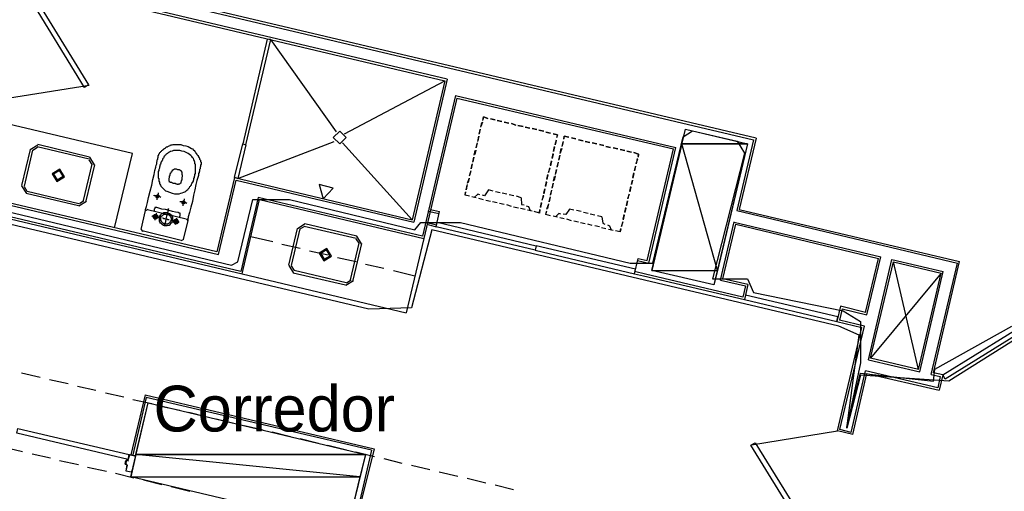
# Model space of a CAD drawing. Header units: feet. Extents: x -79 to 198, y -22 to 181.
# Tile 43 of 256: x 44 to 70, y 66 to 79. Entities that reach past the tile are written whole.
import ezdxf
from ezdxf.enums import TextEntityAlignment as Align

# ---------------------------------------------------------------- set-up
doc = ezdxf.new("R2010")
doc.units = ezdxf.units.FT
for name, color, linetype in [('A-AREA-COMUN', 252, 'CONTINUOUS'), ('A-AREA-UNIDAD', 30, 'CONTINUOUS'), ('A-LINEA', 7, 'CONTINUOUS'), ('A-LINEA-FINA', 9, 'CONTINUOUS'), ('A-MURO-CONCRETO', 8, 'CONTINUOUS'), ('A-NOMBRE-ESPACIO', 2, 'CONTINUOUS')]:
    doc.layers.add(name, color=color, linetype=linetype)

msp = doc.modelspace()

# ---------------------------------------------------------------- linework, layer by layer
at = {"layer": 'A-AREA-COMUN'}
msp.add_lwpolyline([(70.32, 70.6844), (68.08, 69.28), (65.76, 69.44), (65.408, 68.0533), (65.728, 70.4889), (65.2, 70.72), (54.528, 73.2444), (54, 71.2), (52.88, 71.1644), (33.92, 75.6444)], dxfattribs=at)
at = {"layer": 'A-AREA-UNIDAD'}
msp.add_lwpolyline([(34.72, 75.8044), (49.28, 72.32), (49.44, 72.4089), (49.84, 74.0444), (50.8, 74.0444), (54.08, 73.2444), (54.24, 73.44), (55.28, 73.44), (59.728, 72.3733), (60.32, 72.3733), (61.12, 75.68), (61.36, 75.84), (62.528, 75.5733), (62.72, 75.2533), (61.888, 71.9644), (62.8, 71.9644), (62.96, 71.6089), (65.312, 71.1289), (65.76, 70.8444), (65.76, 69.76), (65.408, 68.0889), (65.76, 69.4933), (67.68, 69.28), (67.712, 69.6), (69.728, 70.72)], dxfattribs=at)
at = {"layer": 'A-LINEA'}
for p, q in [((63.0267, 75.6444), (43.56, 80.2444)), ((43.6, 80.1778), (62.96, 75.6044)), ((54.9333, 77.1911), (44.0667, 79.7644)), ((44.1067, 79.6978), (54.8667, 77.1511)), ((52.0267, 75.8178), (50.3067, 78.2311)), ((50.2533, 78.1911), (50.2533, 78.1911)), ((54.9333, 77.1911), (54.0533, 73.4444)), ((43.4077, 76.6939), (45.5484, 77.0402)), ((52.24, 75.7644), (54.8667, 77.1511)), ((54.8667, 77.1511), (54.0133, 73.5111)), ((55.1467, 76.7644), (54.28, 73.0844)), ((55.1867, 76.6978), (54.32, 73.0178)), ((55.1467, 76.7644), (60.92, 75.4044)), ((55.1867, 76.6978), (60.8667, 75.3644)), ((55.8667, 76.1111), (55.88, 76.2044)), ((55.88, 76.2044), (56, 76.1644)), ((56.0667, 76.1511), (56.1867, 76.1244)), ((56.1867, 76.1244), (56.0667, 76.1511)), ((46.68, 75.2444), (43.2533, 76.0578)), ((55.8, 75.8844), (55.7733, 75.7644)), ((55.8533, 76.0711), (55.8133, 75.9511)), ((55.8133, 75.9378), (55.84, 76.0578)), ((56.24, 76.1111), (56.36, 76.0844)), ((56.36, 76.0844), (56.24, 76.1111)), ((56.4267, 76.0711), (56.5467, 76.0444)), ((56.5467, 76.0444), (56.4267, 76.0711)), ((56.6133, 76.0311), (56.7333, 75.9911)), ((56.7333, 75.9911), (56.6133, 76.0311)), ((56.7867, 75.9778), (56.92, 75.9511)), ((56.92, 75.9511), (56.7867, 75.9778)), ((56.9733, 75.9378), (57.0933, 75.9111)), ((57.0933, 75.9111), (56.9733, 75.9378)), ((57.16, 75.8978), (57.28, 75.8711)), ((57.28, 75.8711), (57.16, 75.8978)), ((49.52, 72.1511), (33.8267, 75.8711)), ((33.8667, 75.8044), (49.56, 72.0978)), ((55.7333, 75.5644), (55.76, 75.6978)), ((55.76, 75.6978), (55.7333, 75.5778)), ((55.7733, 75.7511), (55.8, 75.8711)), ((57.3333, 75.8578), (57.4667, 75.8311)), ((57.4667, 75.8311), (57.3333, 75.8578)), ((57.52, 75.8044), (57.64, 75.7778)), ((57.64, 75.7778), (57.52, 75.8044)), ((57.9867, 75.6178), (58, 75.6978)), ((58, 75.6978), (58.12, 75.6711)), ((58.1867, 75.6578), (58.3067, 75.6311)), ((58.3067, 75.6311), (58.1867, 75.6578)), ((63.0267, 75.6444), (62.5867, 73.7778)), ((44.205, 75.4666), (44.0045, 75.3428)), ((44.1897, 75.4018), (44.0694, 75.3275)), ((45.5467, 75.0978), (44.1867, 75.4178)), ((45.56, 75.1511), (44.2, 75.4844)), ((49.44, 74.5911), (51.9733, 75.5644)), ((54.0133, 73.5111), (52.1867, 75.5244)), ((55.72, 75.5244), (55.6933, 75.4044)), ((55.6933, 75.3911), (55.72, 75.5111)), ((57.72, 75.2978), (57.7467, 75.4311)), ((57.7467, 75.4178), (57.72, 75.2978)), ((57.76, 75.4844), (57.8, 75.6044)), ((57.7867, 75.5911), (57.76, 75.4711)), ((57.8933, 75.2444), (57.92, 75.3778)), ((57.9333, 75.3778), (57.8933, 75.2578)), ((57.9733, 75.5644), (57.9467, 75.4444)), ((57.9467, 75.4311), (57.9733, 75.5511)), ((58.3733, 75.6044), (58.4933, 75.5778)), ((58.4933, 75.5778), (58.3733, 75.6044)), ((58.5467, 75.5644), (58.6667, 75.5378)), ((58.6667, 75.5378), (58.5467, 75.5644)), ((58.7333, 75.5244), (58.8533, 75.4978)), ((58.8533, 75.4978), (58.7333, 75.5244)), ((58.92, 75.4844), (59.04, 75.4578)), ((59.04, 75.4578), (58.92, 75.4844)), ((59.0933, 75.4311), (59.2133, 75.4044)), ((59.2133, 75.4044), (59.0933, 75.4311)), ((59.28, 75.3911), (59.4, 75.3644)), ((59.4, 75.3644), (59.28, 75.3911)), ((60.1733, 72.4444), (60.8667, 75.3644)), ((60.2133, 72.3778), (60.92, 75.4044)), ((62.96, 75.6044), (62.52, 73.7511)), ((44, 75.3511), (43.7733, 74.4044)), ((44.0667, 75.3378), (43.84, 74.3911)), ((45.6889, 74.9461), (45.565, 75.1466)), ((46.2133, 73.2978), (46.68, 75.2444)), ((55.6, 75.0178), (55.6267, 75.1511)), ((55.6267, 75.1511), (55.6, 75.0311)), ((55.64, 75.2044), (55.6667, 75.3244)), ((55.68, 75.3378), (55.6533, 75.2178)), ((57.68, 75.1244), (57.7067, 75.2444)), ((57.7067, 75.2311), (57.68, 75.1111)), ((57.88, 75.2044), (57.8533, 75.0844)), ((57.8533, 75.0711), (57.88, 75.1911)), ((59.4667, 75.3511), (59.5867, 75.3244)), ((59.5867, 75.3244), (59.4667, 75.3511)), ((59.64, 75.3111), (59.76, 75.2844)), ((59.76, 75.2844), (59.64, 75.3111)), ((59.92, 75.0978), (59.88, 74.9778)), ((59.8933, 74.9778), (59.92, 75.1111)), ((45.4, 74.0178), (45.6267, 74.9644)), ((45.4667, 74.0044), (45.6933, 74.9511)), ((45.624, 74.9614), (45.5497, 75.0818)), ((55.5867, 74.9778), (55.56, 74.8444)), ((55.56, 74.8444), (55.5867, 74.9644)), ((57.6133, 74.8711), (57.5867, 74.7511)), ((57.5867, 74.7511), (57.6267, 74.8711)), ((57.64, 74.9378), (57.6667, 75.0578)), ((57.6667, 75.0444), (57.64, 74.9244)), ((57.84, 75.0178), (57.8133, 74.8978)), ((57.8133, 74.8844), (57.84, 75.0044)), ((59.84, 74.8044), (59.88, 74.9244)), ((59.8667, 74.9111), (59.84, 74.7911)), ((49.36, 74.6178), (48.8933, 72.6711)), ((49.36, 74.6178), (54.0133, 73.5111)), ((49.4133, 74.6444), (49.4133, 74.6444)), ((55.4667, 74.4711), (55.5067, 74.5911)), ((55.5067, 74.6044), (55.48, 74.4844)), ((55.5467, 74.7911), (55.52, 74.6711)), ((55.52, 74.6578), (55.5467, 74.7778)), ((57.5467, 74.5778), (57.5733, 74.6978)), ((57.5733, 74.6844), (57.5467, 74.5644)), ((57.72, 74.5244), (57.7467, 74.6444)), ((57.76, 74.6578), (57.7333, 74.5378)), ((57.7733, 74.6978), (57.8, 74.8311)), ((57.8, 74.8311), (57.7733, 74.7111)), ((59.8, 74.6178), (59.8267, 74.7378)), ((59.8267, 74.7244), (59.8, 74.6044)), ((43.7778, 74.3961), (43.9016, 74.1956)), ((43.8427, 74.3808), (43.917, 74.2605)), ((48.9333, 72.6044), (49.4, 74.5511)), ((49.4, 74.5511), (54.0533, 73.4444)), ((55.4533, 74.4311), (55.4267, 74.2978)), ((55.4267, 74.2978), (55.4533, 74.4178)), ((57.4933, 74.3244), (57.4667, 74.1911)), ((57.4667, 74.2044), (57.4933, 74.3244)), ((57.5067, 74.3911), (57.5333, 74.5111)), ((57.5333, 74.4978), (57.5067, 74.3778)), ((57.7067, 74.4711), (57.68, 74.3511)), ((57.68, 74.3378), (57.7067, 74.4578)), ((59.72, 74.2578), (59.7467, 74.3778)), ((59.7467, 74.3644), (59.72, 74.2444)), ((59.7867, 74.5511), (59.76, 74.4311)), ((59.76, 74.4311), (59.7867, 74.5511)), ((42.72, 74.0711), (48.9333, 72.6044)), ((48.8933, 72.6711), (42.7867, 74.1111)), ((43.8933, 74.2044), (45.2667, 73.8844)), ((43.92, 74.2578), (45.28, 73.9378)), ((49.9733, 74.0978), (49.52, 72.1511)), ((54.28, 73.0844), (49.9733, 74.0978)), ((55.4133, 74.2444), (55.4, 74.1778)), ((55.52, 74.1244), (55.4, 74.1511)), ((55.6933, 74.0844), (55.5733, 74.1111)), ((55.6933, 74.0844), (55.5733, 74.1111)), ((55.88, 74.0311), (55.76, 74.0711)), ((55.88, 74.0311), (55.76, 74.0711)), ((56.1333, 74.2578), (56.0133, 74.2978)), ((56.32, 74.2178), (56.2, 74.2444)), ((56.4933, 74.1778), (56.3733, 74.2044)), ((56.68, 74.1378), (56.56, 74.1644)), ((56.8667, 74.0844), (56.7467, 74.1244)), ((57.4533, 74.1378), (57.4133, 74.0178)), ((57.4267, 74.0311), (57.4533, 74.1511)), ((57.6267, 74.1111), (57.6, 73.9778)), ((57.6, 73.9778), (57.6267, 74.0978)), ((57.6667, 74.2844), (57.64, 74.1644)), ((57.64, 74.1511), (57.6667, 74.2711)), ((59.6667, 74.0711), (59.7067, 74.1911)), ((59.6933, 74.1778), (59.6667, 74.0578)), ((45.275, 73.8756), (45.4755, 73.9994)), ((45.2903, 73.9405), (45.4106, 74.0148)), ((49.56, 72.0978), (50.0133, 74.0444)), ((50.0133, 74.0444), (54.32, 73.0178)), ((56.0667, 73.9911), (55.9467, 74.0178)), ((56.0667, 73.9911), (55.9467, 74.0178)), ((56.24, 73.9511), (56.12, 73.9778)), ((56.24, 73.9511), (56.12, 73.9778)), ((56.4267, 73.9111), (56.3067, 73.9378)), ((56.4267, 73.9111), (56.3067, 73.9378)), ((56.6133, 73.8578), (56.4933, 73.8978)), ((56.6133, 73.8578), (56.4933, 73.8978)), ((56.8, 73.8178), (56.6667, 73.8444)), ((56.8, 73.8178), (56.6667, 73.8444)), ((57.3733, 73.8444), (57.4, 73.9644)), ((57.4, 73.9511), (57.3733, 73.8311)), ((57.5467, 73.7911), (57.5867, 73.9111)), ((57.5867, 73.9244), (57.56, 73.8044)), ((59.5867, 73.7111), (59.6133, 73.8311)), ((59.6133, 73.8178), (59.5867, 73.6978)), ((59.6533, 74.0044), (59.6267, 73.8711)), ((59.6267, 73.8844), (59.6533, 74.0044)), ((46.9067, 73.2578), (47.0267, 73.7511)), ((47.0841, 73.7765), (47.0279, 73.7419)), ((47.08, 73.7778), (48.0933, 73.5378)), ((54.4267, 73.7378), (54.72, 73.6711)), ((54.4933, 73.7778), (54.7333, 73.7244)), ((54.64, 73.3244), (54.7333, 73.7244)), ((56.9733, 73.7778), (56.8533, 73.8044)), ((56.9733, 73.7778), (56.8533, 73.8044)), ((57.16, 73.7378), (57.04, 73.7644)), ((57.16, 73.7378), (57.04, 73.7644)), ((57.3467, 73.6844), (57.2133, 73.7244)), ((57.3467, 73.7111), (57.36, 73.7778)), ((57.5333, 73.7378), (57.52, 73.6711)), ((57.64, 73.6178), (57.52, 73.6444)), ((57.8267, 73.5778), (57.7067, 73.6044)), ((57.8267, 73.5778), (57.7067, 73.6044)), ((58, 73.5378), (57.88, 73.5644)), ((58, 73.5378), (57.88, 73.5644)), ((58.2533, 73.7644), (58.1333, 73.7911)), ((58.44, 73.7244), (58.32, 73.7511)), ((58.6267, 73.6711), (58.5067, 73.6978)), ((58.8, 73.6311), (58.68, 73.6578)), ((58.9867, 73.5911), (58.8667, 73.6178)), ((59.5467, 73.5244), (59.5733, 73.6444)), ((59.5733, 73.6311), (59.5467, 73.5111)), ((62.52, 73.7511), (68.3067, 72.3778)), ((62.5867, 73.7778), (68.36, 72.4178)), ((48.1333, 73.4844), (48.0133, 73.0044)), ((48.1454, 73.4804), (48.1107, 73.5365)), ((51.205, 73.4), (51.0045, 73.2761)), ((51.1897, 73.3351), (51.0694, 73.2608)), ((52.5467, 73.0178), (51.1867, 73.3378)), ((52.56, 73.0844), (51.2, 73.4044)), ((54.36, 73.4444), (54.6533, 73.3778)), ((54.4, 73.3911), (54.64, 73.3244)), ((58.1867, 73.4844), (58.0667, 73.5244)), ((58.1867, 73.4844), (58.0667, 73.5244)), ((58.3733, 73.4444), (58.2533, 73.4711)), ((58.3733, 73.4444), (58.2533, 73.4711)), ((58.5467, 73.4044), (58.4267, 73.4311)), ((58.5467, 73.4044), (58.4267, 73.4311)), ((58.7333, 73.3644), (58.6133, 73.3911)), ((58.7333, 73.3644), (58.6133, 73.3911)), ((58.92, 73.3244), (58.8, 73.3511)), ((58.92, 73.3244), (58.8, 73.3511)), ((59.0933, 73.2711), (58.9733, 73.2978)), ((59.0933, 73.2711), (58.9733, 73.2978)), ((59.5333, 73.4578), (59.4933, 73.3244)), ((59.5067, 73.3378), (59.5333, 73.4578)), ((62.0933, 71.9244), (62.4533, 73.4578)), ((62.16, 71.9644), (62.4933, 73.3911)), ((62.4533, 73.4444), (66.2933, 72.5378)), ((62.4933, 73.3911), (66.24, 72.4978)), ((46.9079, 73.2619), (46.9426, 73.2057)), ((47.96, 72.9644), (46.9333, 73.2178)), ((49.7867, 73.0711), (50.36, 72.9378)), ((51, 73.2844), (50.7733, 72.3244)), ((51.0667, 73.2711), (50.84, 72.3111)), ((52.6889, 72.8794), (52.565, 73.08)), ((59.28, 73.2311), (59.16, 73.2578)), ((59.28, 73.2311), (59.16, 73.2578)), ((59.4667, 73.1911), (59.3467, 73.2178)), ((59.4667, 73.2044), (59.48, 73.2844)), ((47.9693, 72.9657), (48.0254, 73.0004)), ((50.6, 72.8711), (51.08, 72.7644)), ((52.4, 71.9378), (52.6267, 72.8978)), ((52.4667, 71.9244), (52.6933, 72.8844)), ((52.624, 72.8948), (52.5497, 73.0151)), ((54.32, 73.0178), (53.8533, 71.0711)), ((51.32, 72.6978), (51.8133, 72.5911)), ((52.0533, 72.5244), (52.5467, 72.4178)), ((65.9333, 71.0178), (66.2933, 72.5378)), ((50.7778, 72.3161), (50.9016, 72.1156)), ((50.8427, 72.3008), (50.917, 72.1805)), ((52.7867, 72.3511), (53.2667, 72.2444)), ((59.84, 72.0978), (59.9333, 72.4978)), ((59.92, 72.4444), (60.2133, 72.3778)), ((59.9333, 72.4978), (60.1733, 72.4444)), ((65.8933, 71.0844), (66.24, 72.4978)), ((65.9733, 69.8444), (66.5867, 72.4711)), ((66.0267, 69.8844), (66.6267, 72.4044)), ((66.5867, 72.4711), (67.9333, 72.1511)), ((66.6267, 72.4044), (67.88, 72.1111)), ((67.28, 69.5911), (66.6267, 72.4044)), ((67.6133, 69.4578), (68.3067, 72.3778)), ((67.68, 69.4978), (68.36, 72.4178)), ((49.56, 72.0978), (53.8533, 71.0711)), ((50.8933, 72.1244), (52.2667, 71.8044)), ((50.92, 72.1911), (52.28, 71.8711)), ((53.52, 72.1778), (54.08, 72.0444)), ((60.1333, 72.0844), (59.84, 72.1511)), ((59.84, 72.0978), (60.08, 72.0444)), ((60.08, 72.0444), (62.72, 71.4178)), ((62.68, 71.4844), (60.1333, 72.0844)), ((67.88, 72.1111), (66.0267, 69.8844)), ((67.28, 69.5911), (67.88, 72.1111)), ((67.32, 69.5244), (67.9333, 72.1511)), ((52.275, 71.7956), (52.4755, 71.9194)), ((52.2903, 71.8605), (52.4106, 71.9348)), ((62.0933, 71.9244), (62.7467, 71.7778)), ((62.8133, 71.8178), (62.16, 71.9644)), ((62.7467, 71.7778), (62.68, 71.4844)), ((62.8133, 71.8178), (62.72, 71.4178)), ((65.24, 71.2444), (65.1467, 70.8444)), ((65.24, 71.2444), (65.1467, 70.8444)), ((65.8933, 71.0844), (65.24, 71.2444)), ((65.28, 71.1778), (65.2133, 70.8844)), ((65.28, 71.1778), (65.9333, 71.0178)), ((65.1467, 70.8444), (65.8, 70.6844)), ((65.8667, 70.7244), (65.2133, 70.8844)), ((65.2267, 68.0178), (65.8667, 70.7244)), ((65.16, 67.9778), (65.8, 70.6844)), ((65.9733, 69.8444), (67.32, 69.5244)), ((67.28, 69.5911), (66.0267, 69.8844)), ((43.7733, 69.4978), (44.2667, 69.3911)), ((65.52, 67.9378), (65.8933, 69.5511)), ((67.7867, 69.1111), (65.8933, 69.5511)), ((67.6133, 69.4578), (67.8533, 69.4044)), ((67.92, 69.4444), (67.68, 69.4978)), ((67.92, 69.4444), (67.8267, 69.0444)), ((44.5067, 69.3244), (45, 69.2178)), ((67.8533, 69.4044), (67.7867, 69.1111)), ((45.24, 69.1511), (45.72, 69.0444)), ((45.9733, 68.9778), (46.4533, 68.8711)), ((47.0133, 68.9244), (46.64, 67.3511)), ((46.6933, 68.8044), (47.1867, 68.6978)), ((47.4267, 68.6311), (47.92, 68.5244)), ((48.16, 68.4711), (48.64, 68.3511)), ((48.88, 68.2978), (49.3733, 68.1778)), ((49.6133, 68.1244), (50.1067, 68.0044)), ((50.3467, 67.9511), (50.8267, 67.8311)), ((65.1655, 67.977), (62.903, 67.6073)), ((65.56, 67.8844), (65.16, 67.9778)), ((65.56, 67.8844), (65.16, 67.9778)), ((65.52, 67.9378), (65.2267, 68.0178)), ((51.08, 67.7778), (51.56, 67.6578)), ((43.32, 67.5511), (43.8, 67.4444)), ((44.0533, 67.3778), (44.5333, 67.2711)), ((46.5733, 67.2178), (46.6, 67.3644)), ((46.6133, 67.3644), (46.76, 67.3378)), ((51.8, 67.6044), (52.2933, 67.4844)), ((52.5333, 67.4311), (53.0267, 67.3111)), ((52.9467, 67.4711), (52.6133, 66.0444)), ((44.7733, 67.2044), (45.2667, 67.0978)), ((46.4933, 67.1111), (46.5067, 67.2044)), ((46.5333, 67.0978), (46.4933, 67.0978)), ((46.5067, 67.1111), (46.5067, 67.1111)), ((46.52, 67.2178), (46.56, 67.2044)), ((46.52, 67.2044), (46.52, 67.2044)), ((46.56, 67.2178), (46.56, 67.2178)), ((46.5621, 67.1916), (46.5861, 67.2065)), ((46.6133, 67.3511), (46.6133, 67.3511)), ((53.2667, 67.2578), (53.7467, 67.1378)), ((45.5067, 67.0311), (46, 66.9244)), ((46.24, 66.8711), (46.72, 66.7511)), ((46.6533, 66.8978), (46.5067, 66.9244)), ((46.52, 67.0844), (46.52, 67.0844)), ((46.5461, 67.0732), (46.5313, 67.0972)), ((46.6533, 66.9111), (46.6533, 66.9111)), ((54, 67.0844), (54.48, 66.9644)), ((54.72, 66.9111), (55.2133, 66.7911)), ((46.9733, 66.6978), (47.4533, 66.5778)), ((55.4533, 66.7378), (55.9467, 66.6178)), ((47.6933, 66.5244), (48.1867, 66.4044)), ((56.1867, 66.5644), (56.6667, 66.4444))]:
    msp.add_line(p, q, dxfattribs=at)
for points in [[(44.0533, 79.4578), (45.5333, 77.0444), (45.4267, 76.9778), (43.9467, 79.3911), (44.0533, 79.4578)], [(49.6533, 75.4711), (50.3067, 78.2311), (50.2133, 78.2444), (49.5733, 75.4978), (49.6533, 75.4711)], [(56, 76.1644), (55.88, 76.2044), (55.8667, 76.1244)], [(62.8, 75.4978), (61.92, 71.8044), (60.2933, 72.1778), (61.1733, 75.8844), (62.8, 75.4978)], [(52.28, 75.6644), (52.1133, 75.8311), (51.9467, 75.6644), (52.1133, 75.4978), (52.28, 75.6644)], [(57.7067, 75.7644), (57.8267, 75.7378), (57.8, 75.6578)], [(57.8133, 75.6711), (57.8267, 75.7378), (57.7067, 75.7644)], [(58.12, 75.6711), (58, 75.6978), (57.9867, 75.6311)], [(47.0267, 73.7511), (47.0267, 73.7778), (47.0533, 73.8578), (47.08, 73.9644), (47.1067, 74.0978), (47.1467, 74.2578), (47.1867, 74.4178), (47.2133, 74.5644), (47.2533, 74.6978), (47.2667, 74.8044), (47.2933, 74.8844), (47.3067, 74.9378), (47.32, 74.9778), (47.32, 75.0044), (47.32, 75.0311), (47.3333, 75.0444), (47.3333, 75.0578), (47.3333, 75.0711), (47.3333, 75.0844), (47.3467, 75.0978), (47.3467, 75.1111), (47.3467, 75.1244), (47.36, 75.1511), (47.36, 75.1644), (47.36, 75.1778), (47.36, 75.1911), (47.3733, 75.2044), (47.3733, 75.2178), (47.3733, 75.2311), (47.3867, 75.2444), (47.3867, 75.2578), (47.4, 75.2711), (47.4133, 75.2844), (47.4267, 75.2978), (47.44, 75.3111), (47.4533, 75.3244), (47.4667, 75.3378), (47.48, 75.3511), (47.4933, 75.3511), (47.5067, 75.3644), (47.52, 75.3778), (47.5467, 75.3911), (47.56, 75.4044), (47.5733, 75.4178), (47.6, 75.4178), (47.6133, 75.4311), (47.64, 75.4444), (47.6667, 75.4578), (47.68, 75.4711), (47.72, 75.4711), (47.7467, 75.4844), (47.7867, 75.4844), (47.8267, 75.4844), (47.88, 75.4844), (47.9467, 75.4844), (48.0133, 75.4578), (48.08, 75.4444), (48.1467, 75.4311), (48.1867, 75.4044), (48.2267, 75.3778), (48.2533, 75.3644), (48.28, 75.3378), (48.3067, 75.3244), (48.32, 75.2978), (48.3333, 75.2844), (48.3467, 75.2578), (48.36, 75.2444), (48.3733, 75.2178), (48.3867, 75.2044), (48.4, 75.1911), (48.4133, 75.1644), (48.4133, 75.1511), (48.4267, 75.1378), (48.44, 75.1111), (48.44, 75.0978), (48.4533, 75.0844), (48.4667, 75.0711), (48.4667, 75.0444), (48.4667, 75.0311), (48.48, 75.0178), (48.48, 75.0044), (48.48, 74.9911), (48.48, 74.9778), (48.48, 74.9644), (48.4667, 74.9378), (48.4667, 74.9244), (48.4667, 74.9111), (48.4667, 74.8978), (48.4533, 74.8844), (48.4533, 74.8711), (48.4533, 74.8578), (48.4533, 74.8444), (48.44, 74.8311), (48.44, 74.8178), (48.44, 74.8044), (48.44, 74.7911), (48.44, 74.7778), (48.4267, 74.7644), (48.4267, 74.7511), (48.4133, 74.7244), (48.4133, 74.6711), (48.4, 74.6178), (48.3733, 74.5378), (48.3467, 74.4311), (48.32, 74.2978), (48.28, 74.1511), (48.2533, 73.9911), (48.2133, 73.8444), (48.1733, 73.6978), (48.1467, 73.5911), (48.1333, 73.5111), (48.1333, 73.4844)], [(49.6533, 75.4711), (49.44, 74.5911), (49.36, 74.6178), (49.5733, 75.4978), (49.6533, 75.4711)], [(49.6, 75.4444), (49.6, 75.4444), (49.6, 75.4444)], [(49.6133, 75.5244), (49.6133, 75.5244), (49.6133, 75.5244)], [(47.72, 74.2044), (47.7867, 74.1911), (47.8533, 74.1911), (47.9067, 74.1911), (47.9467, 74.2044), (47.9867, 74.2178), (48.0267, 74.2311), (48.0533, 74.2444), (48.08, 74.2578), (48.1067, 74.2844), (48.1333, 74.2978), (48.1467, 74.3244), (48.16, 74.3378), (48.1733, 74.3511), (48.1867, 74.3778), (48.2, 74.3911), (48.2133, 74.4044), (48.2267, 74.4178), (48.2267, 74.4444), (48.24, 74.4578), (48.2533, 74.4844), (48.2667, 74.4978), (48.28, 74.5244), (48.28, 74.5378), (48.2933, 74.5644), (48.2933, 74.5911), (48.3067, 74.6178), (48.3067, 74.6444), (48.32, 74.6711), (48.32, 74.6978), (48.3333, 74.7244), (48.3333, 74.7511), (48.3333, 74.7778), (48.3333, 74.8044), (48.3333, 74.8311), (48.3333, 74.8444), (48.3333, 74.8711), (48.3333, 74.8844), (48.3333, 74.9111), (48.3333, 74.9244), (48.3333, 74.9511), (48.3333, 74.9644), (48.32, 74.9778), (48.32, 75.0044), (48.32, 75.0178), (48.3067, 75.0444), (48.3067, 75.0578), (48.2933, 75.0844), (48.28, 75.1111), (48.2533, 75.1378), (48.24, 75.1644), (48.2133, 75.1911), (48.1733, 75.2178), (48.1467, 75.2444), (48.0933, 75.2711), (48.04, 75.2978), (47.9733, 75.3111), (47.92, 75.3244), (47.8533, 75.3244), (47.8, 75.3244), (47.76, 75.3244), (47.72, 75.3111), (47.68, 75.2978), (47.6533, 75.2844), (47.6267, 75.2711), (47.6, 75.2444), (47.5733, 75.2311), (47.56, 75.2178), (47.5467, 75.2044), (47.5333, 75.1911), (47.52, 75.1778), (47.5067, 75.1644), (47.5067, 75.1378), (47.4933, 75.1244), (47.48, 75.1111), (47.4667, 75.0978), (47.4667, 75.0711), (47.4533, 75.0578), (47.44, 75.0311), (47.4267, 75.0178), (47.4267, 74.9911), (47.4133, 74.9644), (47.4, 74.9378), (47.4, 74.9111), (47.3867, 74.8844), (47.3867, 74.8578), (47.3733, 74.8311), (47.3733, 74.8044), (47.36, 74.7778), (47.36, 74.7644), (47.36, 74.7378), (47.36, 74.7111), (47.36, 74.6844), (47.36, 74.6711), (47.36, 74.6444), (47.36, 74.6311), (47.36, 74.6044), (47.3733, 74.5911), (47.3733, 74.5644), (47.3733, 74.5511), (47.3733, 74.5244), (47.3867, 74.4978), (47.3867, 74.4711), (47.4, 74.4444), (47.4133, 74.4178), (47.4267, 74.3911), (47.4533, 74.3644), (47.48, 74.3378), (47.5067, 74.3111), (47.5467, 74.2711), (47.5867, 74.2578), (47.6533, 74.2311), (47.72, 74.2044)], [(59.8267, 75.2711), (59.9467, 75.2311), (59.9333, 75.1511)], [(59.9333, 75.1644), (59.9467, 75.2311), (59.8267, 75.2711)], [(44.9022, 74.6394), (44.7784, 74.84), (44.5778, 74.7161), (44.7016, 74.5156), (44.9022, 74.6394)], [(47.68, 74.4844), (47.6667, 74.4844), (47.6667, 74.4978), (47.6533, 74.4978), (47.6533, 74.5111), (47.64, 74.5244), (47.64, 74.5378), (47.64, 74.5511), (47.64, 74.5644), (47.64, 74.5778), (47.64, 74.5911), (47.64, 74.6044), (47.6533, 74.6178), (47.6533, 74.6311), (47.6533, 74.6444), (47.6533, 74.6578), (47.6667, 74.6711), (47.6667, 74.6844), (47.6667, 74.6978), (47.6667, 74.7111), (47.68, 74.7244), (47.68, 74.7378), (47.6933, 74.7378), (47.6933, 74.7511), (47.7067, 74.7644), (47.7067, 74.7778), (47.72, 74.7778), (47.72, 74.7911), (47.7333, 74.8044), (47.7333, 74.8178), (47.7467, 74.8178), (47.76, 74.8311), (47.7867, 74.8444), (47.8, 74.8444), (47.8267, 74.8444), (47.8667, 74.8311), (47.9067, 74.8311), (47.92, 74.8178), (47.9467, 74.8044), (47.96, 74.7911), (47.96, 74.7778), (47.9733, 74.7644), (47.9733, 74.7378), (47.9733, 74.7244), (47.9733, 74.7111), (47.9733, 74.6978), (47.9733, 74.6844), (47.9867, 74.6844), (47.9867, 74.6711), (47.9867, 74.6578), (47.9867, 74.6444), (47.9867, 74.6311), (47.9733, 74.6178), (47.9733, 74.6044), (47.9733, 74.5911), (47.9733, 74.5778), (47.9733, 74.5511), (47.96, 74.5378), (47.96, 74.5244), (47.96, 74.5111), (47.9467, 74.4978), (47.9467, 74.4844), (47.9467, 74.4711), (47.9333, 74.4578), (47.92, 74.4444), (47.9067, 74.4444), (47.8933, 74.4444), (47.8933, 74.4311), (47.88, 74.4311), (47.8667, 74.4311), (47.8533, 74.4444), (47.8267, 74.4444), (47.8, 74.4578), (47.76, 74.4578), (47.7333, 74.4711), (47.7067, 74.4844), (47.68, 74.4844)], [(44.8633, 74.6486), (44.7692, 74.801), (44.6167, 74.7069), (44.7108, 74.5545), (44.8633, 74.6486)], [(47.4267, 74.0978), (47.4, 74.1111), (47.3733, 74.1111), (47.3467, 74.1244), (47.32, 74.1244), (47.2933, 74.1378), (47.2667, 74.1378), (47.2533, 74.1378), (47.24, 74.1511)], [(47.3467, 74.1644), (47.36, 74.1511), (47.3733, 74.1511), (47.3733, 74.1378), (47.3733, 74.1244), (47.3733, 74.1111), (47.36, 74.0978), (47.3467, 74.0844), (47.3333, 74.0844), (47.32, 74.0978), (47.3067, 74.0978), (47.3067, 74.1111), (47.3067, 74.1244), (47.3067, 74.1378), (47.32, 74.1511), (47.3333, 74.1511), (47.3333, 74.1644), (47.3467, 74.1644)], [(47.36, 74.2178), (47.36, 74.1911), (47.3467, 74.1644), (47.3467, 74.1378), (47.3333, 74.1111), (47.3333, 74.0844), (47.32, 74.0578), (47.32, 74.0444), (47.32, 74.0311)], [(55.52, 74.1244), (55.4, 74.1511), (55.4133, 74.2311)], [(55.7867, 74.1644), (55.7333, 74.1778), (55.64, 74.0978)], [(56.0133, 74.2978), (55.9067, 74.1378), (55.8533, 74.1511)], [(56.8667, 74.0844), (56.88, 73.9111), (56.9467, 73.8978)], [(47.92, 73.5778), (47.92, 73.5911), (47.92, 73.6044), (47.9333, 73.6178), (47.9333, 73.6311), (47.9333, 73.6444), (47.9333, 73.6578), (47.9333, 73.6711), (47.9333, 73.6844), (47.92, 73.6844), (47.9067, 73.6844), (47.88, 73.6978), (47.8133, 73.7111), (47.7333, 73.7244), (47.64, 73.7511), (47.5467, 73.7778), (47.4533, 73.7911), (47.3733, 73.8178), (47.32, 73.8311), (47.2933, 73.8311), (47.28, 73.8311), (47.2667, 73.8311), (47.2667, 73.8178), (47.2667, 73.8044), (47.2533, 73.7911), (47.2533, 73.7778), (47.2533, 73.7644), (47.2533, 73.7511), (47.2533, 73.7378)], [(48.1067, 73.9378), (48.08, 73.9511), (48.0533, 73.9511), (48.0267, 73.9644), (48, 73.9644), (47.9733, 73.9778), (47.9467, 73.9778), (47.9333, 73.9778), (47.92, 73.9911)], [(48.0267, 74.0044), (48.04, 73.9911), (48.0533, 73.9911), (48.0533, 73.9778), (48.0533, 73.9644), (48.0533, 73.9511), (48.0533, 73.9378), (48.04, 73.9378), (48.0267, 73.9244), (48.0133, 73.9244), (48, 73.9378), (47.9867, 73.9378), (47.9867, 73.9511), (47.9867, 73.9644), (47.9867, 73.9778), (48, 73.9911), (48.0133, 73.9911), (48.0133, 74.0044), (48.0267, 74.0044)], [(48.04, 74.0578), (48.04, 74.0311), (48.0267, 74.0044), (48.0267, 73.9778), (48.0133, 73.9511), (48.0133, 73.9244), (48, 73.8978), (48, 73.8844), (48, 73.8711)], [(57, 73.8711), (57.0667, 73.8578), (57.1067, 73.7511)], [(47.4133, 73.5644), (47.3867, 73.5644), (47.36, 73.5778), (47.32, 73.5778), (47.28, 73.5911), (47.2533, 73.6044), (47.2267, 73.6044), (47.2, 73.6044), (47.1867, 73.6178)], [(47.3067, 73.6444), (47.32, 73.6444), (47.3333, 73.6311), (47.3467, 73.6178), (47.3467, 73.6044), (47.3467, 73.5911), (47.3467, 73.5778), (47.3467, 73.5644), (47.3333, 73.5511), (47.32, 73.5378), (47.3067, 73.5378), (47.2933, 73.5378), (47.28, 73.5244), (47.28, 73.5378), (47.2667, 73.5378), (47.2533, 73.5378), (47.2533, 73.5511), (47.24, 73.5511), (47.24, 73.5644), (47.2267, 73.5778), (47.2267, 73.5911), (47.2267, 73.6044), (47.24, 73.6178), (47.24, 73.6311), (47.2533, 73.6444), (47.2667, 73.6444), (47.28, 73.6444), (47.2933, 73.6444), (47.3067, 73.6444)], [(47.2933, 73.6178), (47.3067, 73.6178), (47.32, 73.6044), (47.32, 73.5911), (47.32, 73.5778), (47.3067, 73.5644), (47.2933, 73.5644), (47.28, 73.5644), (47.2667, 73.5644), (47.2667, 73.5778), (47.2533, 73.5778), (47.2533, 73.5911), (47.2533, 73.6044), (47.2667, 73.6044), (47.2667, 73.6178), (47.28, 73.6178), (47.2933, 73.6178)], [(47.3067, 73.6844), (47.3067, 73.6578), (47.2933, 73.6311), (47.2933, 73.6044), (47.28, 73.5778), (47.28, 73.5511), (47.2667, 73.5244), (47.2667, 73.5111), (47.2667, 73.4978)], [(47.6, 73.6978), (47.6267, 73.6844), (47.6533, 73.6711), (47.68, 73.6578), (47.7067, 73.6311), (47.72, 73.6044), (47.7333, 73.5778), (47.7333, 73.5511), (47.7333, 73.5244), (47.7333, 73.4844), (47.72, 73.4578), (47.7067, 73.4311), (47.68, 73.4044), (47.6667, 73.3911), (47.64, 73.3644), (47.6133, 73.3644), (47.5867, 73.3511), (47.5467, 73.3511), (47.52, 73.3511), (47.4933, 73.3644), (47.4667, 73.3778), (47.44, 73.4044), (47.4133, 73.4178), (47.4, 73.4444), (47.3867, 73.4711), (47.3867, 73.5111), (47.3867, 73.5378), (47.3867, 73.5644), (47.4, 73.6044), (47.4133, 73.6311), (47.4267, 73.6444), (47.4533, 73.6711), (47.48, 73.6844), (47.5067, 73.6978), (47.5333, 73.6978), (47.5733, 73.6978), (47.6, 73.6978)], [(47.5867, 73.6578), (47.6133, 73.6444), (47.6267, 73.6444), (47.6533, 73.6311), (47.6667, 73.6044), (47.68, 73.5911), (47.6933, 73.5644), (47.6933, 73.5378), (47.6933, 73.5244), (47.6933, 73.4978), (47.68, 73.4711), (47.6667, 73.4578), (47.6533, 73.4311), (47.64, 73.4178), (47.6133, 73.4044), (47.6, 73.3911), (47.5733, 73.3911), (47.5467, 73.3911), (47.52, 73.3911), (47.5067, 73.4044), (47.48, 73.4178), (47.4667, 73.4311), (47.4533, 73.4444), (47.44, 73.4711), (47.4267, 73.4844), (47.4267, 73.5111), (47.4267, 73.5378), (47.4267, 73.5644), (47.4267, 73.5778), (47.44, 73.6044), (47.4533, 73.6178), (47.48, 73.6311), (47.4933, 73.6444), (47.52, 73.6578), (47.5467, 73.6578), (47.56, 73.6578), (47.5867, 73.6578)], [(47.64, 73.5111), (47.6267, 73.5111), (47.6133, 73.5111), (47.5867, 73.5244), (47.56, 73.5244), (47.5333, 73.5378), (47.5067, 73.5378), (47.48, 73.5511), (47.4667, 73.5511)], [(47.6267, 73.8044), (47.6133, 73.7778), (47.6133, 73.7378), (47.6, 73.6844), (47.5733, 73.6044), (47.56, 73.5378), (47.5467, 73.4578), (47.5333, 73.4044), (47.52, 73.3644), (47.52, 73.3511)], [(47.84, 73.5511), (47.84, 73.5378), (47.84, 73.5111), (47.8267, 73.4844), (47.8267, 73.4578), (47.8133, 73.4178), (47.8133, 73.4044), (47.8, 73.3778)], [(57.36, 73.7778), (57.3467, 73.6844), (57.2133, 73.7244)], [(57.64, 73.6178), (57.52, 73.6444), (57.5333, 73.7244)], [(57.9067, 73.6578), (57.8533, 73.6711), (57.7733, 73.5911)], [(58.1333, 73.7911), (58.04, 73.6444), (57.9733, 73.6578)], [(58.9867, 73.5911), (59.0133, 73.4178), (59.0667, 73.3911)], [(47.9067, 73.4444), (47.88, 73.4444), (47.8533, 73.4578), (47.8133, 73.4578), (47.7867, 73.4711), (47.7467, 73.4844), (47.72, 73.4844), (47.6933, 73.4978)], [(47.84, 73.5244), (47.8533, 73.5244), (47.8533, 73.5111), (47.8667, 73.5111), (47.8667, 73.4978), (47.88, 73.4844), (47.88, 73.4711), (47.88, 73.4578), (47.88, 73.4444), (47.88, 73.4311), (47.8667, 73.4178), (47.8533, 73.4178), (47.8533, 73.4044), (47.84, 73.4044), (47.8267, 73.4044), (47.8133, 73.4044), (47.8, 73.4044), (47.7867, 73.4178), (47.7733, 73.4311), (47.76, 73.4444), (47.76, 73.4578), (47.76, 73.4711), (47.7733, 73.4844), (47.7733, 73.4978), (47.7867, 73.5111), (47.8, 73.5111), (47.8, 73.5244), (47.8133, 73.5244), (47.8267, 73.5244), (47.84, 73.5244)], [(47.8267, 73.4978), (47.84, 73.4978), (47.84, 73.4844), (47.8533, 73.4844), (47.8533, 73.4711), (47.8533, 73.4578), (47.8533, 73.4444), (47.84, 73.4444), (47.84, 73.4311), (47.8267, 73.4311), (47.8133, 73.4311), (47.8, 73.4311), (47.8, 73.4444), (47.8, 73.4578), (47.7867, 73.4578), (47.7867, 73.4711), (47.8, 73.4711), (47.8, 73.4844), (47.8133, 73.4978), (47.8267, 73.4978)], [(54.6667, 73.4444), (57.2667, 72.8311), (57.24, 72.7111), (54.64, 73.3244), (54.6667, 73.4444)], [(59.1333, 73.3778), (59.1867, 73.3511), (59.2267, 73.2444)], [(59.48, 73.2711), (59.4667, 73.1911), (59.3467, 73.2178)], [(59.8667, 72.2178), (57.2667, 72.8311), (57.24, 72.7111), (59.84, 72.0978), (59.8667, 72.2178)], [(51.9022, 72.5594), (51.7784, 72.76), (51.5778, 72.6361), (51.7016, 72.4356), (51.9022, 72.5594)], [(51.8633, 72.5686), (51.7692, 72.721), (51.6167, 72.6269), (51.7108, 72.4745), (51.8633, 72.5686)], [(65.1733, 70.9644), (62.7467, 71.5378), (62.72, 71.4178), (65.1467, 70.8444), (65.1733, 70.9644)], [(67.92, 69.4444), (70.4667, 71.0178), (70.5333, 70.9111), (67.9867, 69.3378), (67.92, 69.4444)], [(65.56, 67.8844), (65.9333, 69.4844), (67.8267, 69.0444)], [(47.0133, 68.9244), (53.0133, 67.5111), (52.6533, 66.0311)], [(47.0933, 68.7111), (52.7867, 67.3644), (52.32, 65.4311), (46.64, 66.7778), (47.0933, 68.7111)], [(52.9467, 67.4711), (47.04, 68.8578), (46.6933, 67.3511)], [(43.68, 68.0444), (46.6, 67.3644), (46.5733, 67.2311), (43.6533, 67.9244), (43.68, 68.0444)], [(64.4667, 65.0578), (62.8933, 67.6044), (63, 67.6711), (64.5733, 65.1244), (64.4667, 65.0578)], [(46.5467, 67.2044), (46.52, 67.2044), (46.5067, 67.1111), (46.5333, 67.1111)], [(46.5733, 67.2178), (46.6133, 67.3511), (46.76, 67.3244), (46.7467, 67.2978), (46.76, 67.2978), (46.76, 67.3244), (46.76, 67.3244)], [(46.5333, 67.0844), (46.5067, 66.9378), (46.5067, 66.9378)], [(46.5467, 67.0844), (46.5067, 66.9378), (46.6533, 66.9111), (46.6667, 66.9378), (46.6667, 66.9244), (46.6667, 66.8978)]]:
    msp.add_lwpolyline(points, dxfattribs=at)
at = {"layer": 'A-LINEA-FINA'}
msp.add_lwpolyline([(51.9467, 74.3378), (51.5733, 74.4311), (51.68, 74.0578), (51.9467, 74.3378), (51.9467, 74.3378)], dxfattribs=at)
at = {"layer": 'A-MURO-CONCRETO'}
for points in [[(61.1733, 75.8844), (62.8, 75.4978), (61.08, 75.4978), (61.1733, 75.8844), (61.1733, 75.8844)], [(61.08, 75.4978), (60.2933, 72.1778), (62.0133, 72.1778), (61.08, 75.4978)], [(61.08, 75.4978), (62.8, 75.4978), (62.0133, 72.1778), (61.08, 75.4978), (61.08, 75.4978)], [(60.2933, 72.1778), (62.0133, 72.1778), (61.92, 71.8044), (60.2933, 72.1778), (60.2933, 72.1778)], [(47.0933, 68.7111), (52.7867, 67.3644), (46.7733, 67.3644), (47.0933, 68.7111), (47.0933, 68.7111)], [(46.7733, 67.3644), (46.64, 66.7778), (52.64, 66.7778), (46.7733, 67.3644)], [(46.7733, 67.3644), (52.7867, 67.3644), (52.64, 66.7778), (46.7733, 67.3644), (46.7733, 67.3644)], [(46.64, 66.7778), (52.64, 66.7778), (52.32, 65.4311), (46.64, 66.7778), (46.64, 66.7778)]]:
    msp.add_lwpolyline(points, dxfattribs=at)

# ---------------------------------------------------------------- texts
at = {"layer": 'A-NOMBRE-ESPACIO'}
msp.add_text('Corredor', height=1.2, dxfattribs=at).set_placement((50.4, 67.9644), align=Align.CENTER)

doc.saveas('drawing.dxf')
